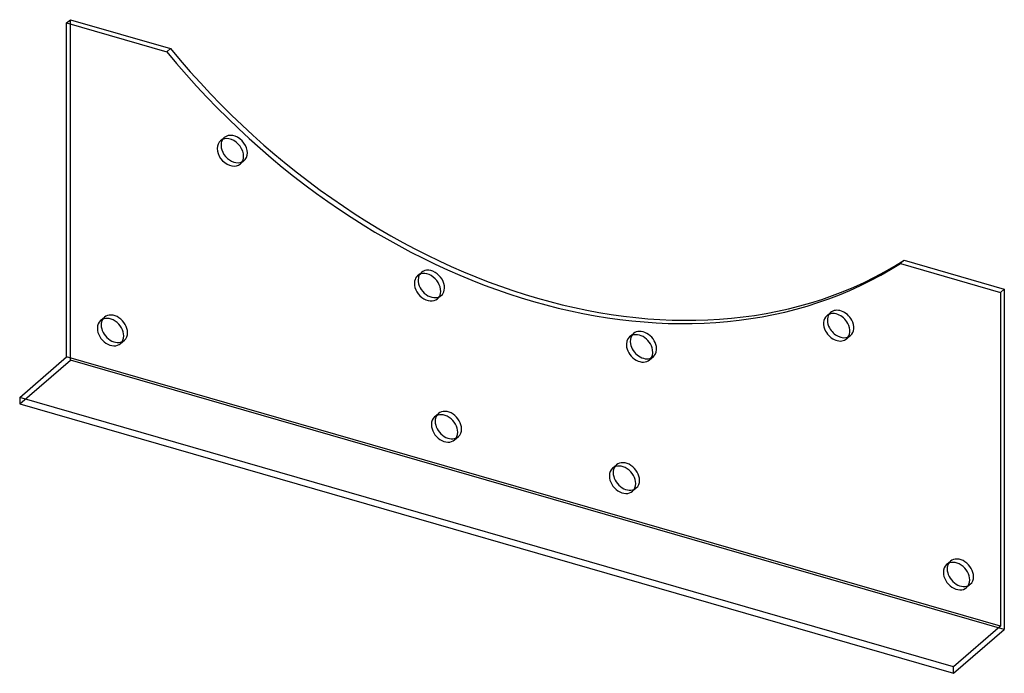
# Model space of a CAD drawing. Header units: millimetres. Extents: x -194 to 194, y -129 to 129.
import ezdxf

# ---------------------------------------------------------------- set-up
doc = ezdxf.new("R2010")
doc.units = ezdxf.units.MM
doc.layers.add('HIDDEN', color=7, linetype='Continuous')
doc.layers.add('THICK', color=7, linetype='Continuous')

msp = doc.modelspace()

# ---------------------------------------------------------------- linework, layer by layer
at = {"layer": 'HIDDEN'}
for p, q in [((-174.03, -5.33), (-174.03, 128.9)), ((-114.92, 81.11), (-113.42, 82.4)), ((-107.06, 72.03), (-105.56, 73.33)), ((-37.21, 27.91), (-35.71, 29.21)), ((-29.36, 18.84), (-27.86, 20.14)), ((124.06, 12.12), (125.56, 13.42)), ((-162.14, 10.23), (-160.64, 11.52)), ((46.36, 3.78), (47.86, 5.08)), ((131.92, 3.05), (133.42, 4.35)), ((-154.28, 1.15), (-152.78, 2.45)), ((-194.03, -22.65), (-174.03, -5.33)), ((194.03, -111.58), (-174.03, -5.33)), ((54.21, -5.29), (55.71, -3.99)), ((-30.5, -27.77), (-29, -26.48)), ((-22.65, -36.85), (-21.15, -35.55)), ((39.65, -48.02), (41.15, -46.73)), ((47.5, -57.1), (49, -55.8)), ((171.28, -86.02), (172.78, -84.73)), ((179.14, -95.1), (180.64, -93.8))]:
    msp.add_line(p, q, dxfattribs=at)
for centre, start_param, end_param in [((-109.49, 77.87), 0.148238, 0.222306), ((-109.49, 77.87), -0.000028, 0.148238), ((-109.49, 77.87), -2.993355, -0.000028), ((-109.49, 77.87), 3.141565, 3.28983), ((-109.49, 77.87), 2.919287, 3.141565), ((-31.79, 24.67), 0.000097, 0.222306), ((-31.79, 24.67), -2.616364, 0.000097), ((-31.79, 24.67), 2.919287, 3.14169), ((-31.79, 24.67), -3.141496, -2.616364), ((-156.71, 6.99), -2.427868, -0.000041), ((129.49, 8.88), 0.000009, 0.222306), ((129.49, 8.88), -1.862382, 0.000009), ((-156.71, 6.99), -0.000041, 0.222306), ((129.49, 8.88), -3.141583, -1.862382), ((-156.71, 6.99), 3.141552, 3.855317), ((51.79, 0.55), 0.000058, 0.222306), ((51.79, 0.55), -2.239373, 0.000058), ((129.49, 8.88), 2.919287, 3.141602), ((-156.71, 6.99), 2.919287, 3.141552), ((51.79, 0.55), -3.141535, -2.239373), ((51.79, 0.55), 2.919287, 3.14165), ((-25.07, -31.01), -0.000041, 0.222306), ((-25.07, -31.01), -2.427868, -0.000041), ((-25.07, -31.01), 3.141552, 3.855317), ((-25.07, -31.01), 2.919287, 3.141552), ((45.07, -51.26), -2.427868, -0.000041), ((45.07, -51.26), -0.000041, 0.222306), ((45.07, -51.26), 3.141552, 3.855317), ((45.07, -51.26), 2.919287, 3.141552), ((176.71, -89.26), -0.000041, 0.222306), ((176.71, -89.26), -2.427868, -0.000041), ((176.71, -89.26), 3.141552, 3.855317), ((176.71, -89.26), 2.919287, 3.141552)]:
    msp.add_ellipse(centre, major_axis=(-3.93, 4.54), ratio=0.75, start_param=start_param, end_param=end_param, dxfattribs=at)
at = {"layer": 'THICK'}
for p, q in [((-175.53, 127.6), (-174.03, 128.9)), ((-174.03, 128.9), (-134.58, 117.51)), ((-175.53, -4.03), (-175.53, 127.6)), ((-175.53, 127.6), (-136.08, 116.21)), ((-136.08, 116.21), (-134.58, 117.51)), ((154.58, 34.04), (153.08, 32.74)), ((153.08, 32.74), (192.53, 21.35)), ((154.58, 34.04), (194.03, 22.65)), ((192.53, 21.35), (194.03, 22.65)), ((192.53, 21.35), (192.53, -110.28)), ((194.03, 22.65), (194.03, -111.58)), ((-194.03, -20.05), (-175.53, -4.03)), ((192.53, -110.28), (-175.53, -4.03)), ((-194.03, -20.05), (-194.03, -22.65)), ((174.03, -126.3), (-194.03, -20.05)), ((-194.03, -22.65), (174.03, -128.9)), ((192.53, -110.28), (174.03, -126.3)), ((174.03, -128.9), (194.03, -111.58)), ((174.03, -128.9), (174.03, -126.3))]:
    msp.add_line(p, q, dxfattribs=at)
for centre, major_axis, start_param, end_param in [((10, 231.66), (-160.72, 185.58), 1.536737, 3.032305), ((8.5, 230.36), (160.72, -185.58), -1.604856, -0.109288), ((-109.49, 77.87), (-3.93, 4.54), 0.222306, 2.919287), ((-110.99, 76.57), (3.93, -4.54), 0.148238, 3.141565), ((-110.99, 76.57), (3.93, -4.54), -2.993355, -0.000028), ((-110.99, 76.57), (3.93, -4.54), 3.141565, 3.28983), ((-110.99, 76.57), (3.93, -4.54), -0.000028, 0.148238), ((-33.29, 23.37), (3.93, -4.54), -3.141496, -2.616364), ((-33.29, 23.37), (3.93, -4.54), 0.525229, 3.14169), ((-31.79, 24.67), (-3.93, 4.54), 0.222306, 0.525229), ((-33.29, 23.37), (3.93, -4.54), -2.616364, 0.000097), ((-31.79, 24.67), (-3.93, 4.54), 0.525229, 2.919287), ((-33.29, 23.37), (3.93, -4.54), 0.000097, 0.525229), ((127.99, 7.58), (3.93, -4.54), -3.141583, -1.862382), ((129.49, 8.88), (-3.93, 4.54), 0.222306, 1.279211), ((127.99, 7.58), (3.93, -4.54), 1.279211, 3.141602), ((-158.21, 5.69), (3.93, -4.54), 3.141552, 3.855317), ((-158.21, 5.69), (3.93, -4.54), 0.713724, 3.141552), ((-156.71, 6.99), (-3.93, 4.54), 0.222306, 0.713724), ((-156.71, 6.99), (-3.93, 4.54), 0.713724, 2.919287), ((127.99, 7.58), (3.93, -4.54), 0.000009, 1.279211), ((-158.21, 5.69), (3.93, -4.54), -2.427868, -0.000041), ((-158.21, 5.69), (3.93, -4.54), -0.000041, 0.713724), ((50.29, -0.75), (3.93, -4.54), 0.90222, 3.14165), ((51.79, 0.55), (-3.93, 4.54), 0.222306, 0.90222), ((127.99, 7.58), (3.93, -4.54), -1.862382, 0.000009), ((129.49, 8.88), (-3.93, 4.54), 1.279211, 2.919287), ((50.29, -0.75), (3.93, -4.54), -3.141535, -2.239373), ((51.79, 0.55), (-3.93, 4.54), 0.90222, 2.919287), ((50.29, -0.75), (3.93, -4.54), -2.239373, 0.000058), ((50.29, -0.75), (3.93, -4.54), 0.000058, 0.90222), ((-26.57, -32.31), (3.93, -4.54), 0.713724, 3.141552), ((-26.57, -32.31), (3.93, -4.54), 3.141552, 3.855317), ((-26.57, -32.31), (3.93, -4.54), -2.427868, -0.000041), ((-25.07, -31.01), (-3.93, 4.54), 0.222306, 0.713724), ((-25.07, -31.01), (-3.93, 4.54), 0.713724, 2.919287), ((-26.57, -32.31), (3.93, -4.54), -0.000041, 0.713724), ((43.57, -52.56), (3.93, -4.54), 3.141552, 3.855317), ((43.57, -52.56), (3.93, -4.54), 0.713724, 3.141552), ((45.07, -51.26), (-3.93, 4.54), 0.222306, 0.713724), ((45.07, -51.26), (-3.93, 4.54), 0.713724, 2.919287), ((43.57, -52.56), (3.93, -4.54), -2.427868, -0.000041), ((43.57, -52.56), (3.93, -4.54), -0.000041, 0.713724), ((175.21, -90.56), (3.93, -4.54), 0.713724, 3.141552), ((175.21, -90.56), (3.93, -4.54), 3.141552, 3.855317), ((175.21, -90.56), (3.93, -4.54), -2.427868, -0.000041), ((176.71, -89.26), (-3.93, 4.54), 0.222306, 0.713724), ((176.71, -89.26), (-3.93, 4.54), 0.713724, 2.919287), ((175.21, -90.56), (3.93, -4.54), -0.000041, 0.713724)]:
    msp.add_ellipse(centre, major_axis=major_axis, ratio=0.75, start_param=start_param, end_param=end_param, dxfattribs=at)

doc.saveas('drawing.dxf')
